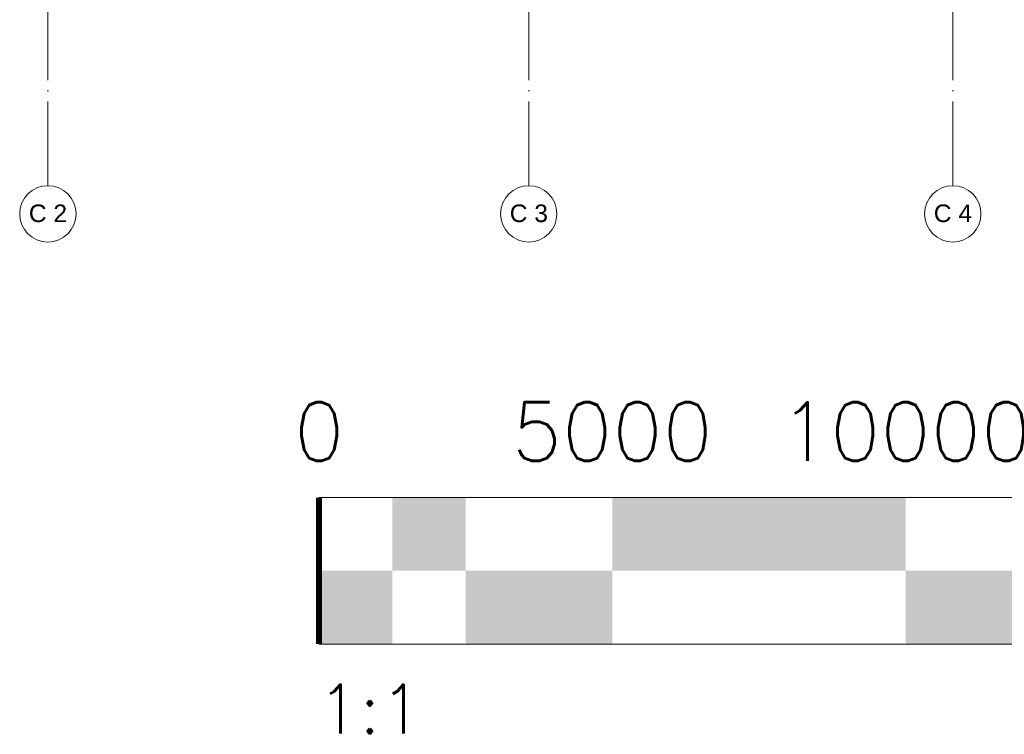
# Model space of a CAD drawing. Header units: millimetres. Extents: x 653421 to 888490, y -587092 to -202040.
# Tile 56 of 63: x 839755 to 856544, y -349145 to -336954. Entities that reach past the tile are written whole.
import ezdxf
from ezdxf.enums import TextEntityAlignment as Align

# ---------------------------------------------------------------- set-up
doc = ezdxf.new("R2010")
doc.units = ezdxf.units.MM
doc.header["$LTSCALE"] = 0.05
doc.linetypes.add('ACAD_ISO04W100', pattern=[30, 24, -3, 0, -3])
doc.layers.get('0').update_dxf_attribs({"lineweight": 0})
doc.layers.add('001 Axis', color=1, linetype='ACAD_ISO04W100', lineweight=13)
doc.styles.add('Arch-Dim', font='romans.shx', dxfattribs={"width": 0.75})
doc.styles.add('CMP 1-100', font='arial.ttf', dxfattribs={"height": 300})
doc.styles.add('RomanS', font='arial.ttf')

# ---------------------------------------------------------------- blocks, each defined once
blk = doc.blocks.new('M_Anno_Bar_Scale_Long')
at = {"color": 0, "linetype": 'ByBlock', "lineweight": -2, "const_width": 0.4}
blk.add_lwpolyline([(0, -5), (0, 5)], dxfattribs=at)
at = {"color": 0, "linetype": 'ByBlock', "lineweight": -2}
for points in [[(5, 5), (10, 5), (5, 0), (10, 0)], [(20, 5), (40, 5), (20, 0), (40, 0)], [(0, 0), (5, 0), (0, -5), (5, -5)], [(10, 0), (20, 0), (10, -5), (20, -5)], [(40, 0), (80, 0), (40, -5), (80, -5)]]:
    blk.add_solid(points, dxfattribs=at)
at = {"color": 0, "linetype": 'ByBlock', "lineweight": -2, "style": 'RomanS'}
for tag, p in [('0', (0, 7.5)), ('1', (20, 7.5)), ('2', (40, 7.5)), ('3', (80, 7.5))]:
    blk.add_attdef(tag, text='', height=2.5, dxfattribs=at).set_placement(p, align=Align.CENTER)
blk.add_attdef('SC', (-0.109, -11.096), '', height=3.333, dxfattribs=at)

msp = doc.modelspace()

# ---------------------------------------------------------------- linework, layer by layer
at = {"elevation": -29630}
msp.add_lwpolyline([(844860, -345106), (864860, -345106), (864860, -347606), (844860, -347606)], close=True, dxfattribs=at)
at = {"layer": '001 Axis', "ltscale": 1200}
for p, q in [((840235, -339787), (840235, -299592)), ((848435, -339787), (848435, -299592)), ((855666, -339787), (855666, -299592))]:
    msp.add_line(p, q, dxfattribs=at)
at = {"layer": '001 Axis', "linetype": 'Continuous'}
for centre in [(840235, -340267), (848435, -340267), (855666, -340267)]:
    msp.add_circle(centre, 480, dxfattribs=at)

# ---------------------------------------------------------------- block references
ref = msp.add_blockref('M_Anno_Bar_Scale_Long', (844860, -346356, -29630), dxfattribs=dict(xscale=250, yscale=250, zscale=250))
ref.add_attrib('SC', '1:1', (844833, -349130, -29630), dxfattribs={"color": 0, "linetype": 'ByBlock', "lineweight": -2, "height": 833.3, "style": 'Arch-Dim'})
ref.add_attrib('1', '5000', dxfattribs={"color": 0, "linetype": 'ByBlock', "lineweight": -2, "height": 1000, "style": 'Arch-Dim'}).set_placement((849860, -344481, -29630), align=Align.CENTER)
ref.add_attrib('0', '0', dxfattribs={"color": 0, "linetype": 'ByBlock', "lineweight": -2, "height": 1000, "style": 'Arch-Dim'}).set_placement((844860, -344481, -29630), align=Align.CENTER)
ref.add_attrib('2', '10000', dxfattribs={"color": 0, "linetype": 'ByBlock', "lineweight": -2, "height": 1000, "style": 'Arch-Dim'}).set_placement((854860, -344481, -29630), align=Align.CENTER)

# ---------------------------------------------------------------- texts
at = {"layer": '001 Axis', "ltscale": 0.1, "char_height": 300, "attachment_point": 5, "rotation": 360, "style": 'CMP 1-100'}
for s, insert in [('C 2', (840237, -340259)), ('C 3', (848437, -340259)), ('C 4', (855668, -340259))]:
    msp.add_mtext(s, dxfattribs=dict(at, insert=insert))

doc.saveas('drawing.dxf')
